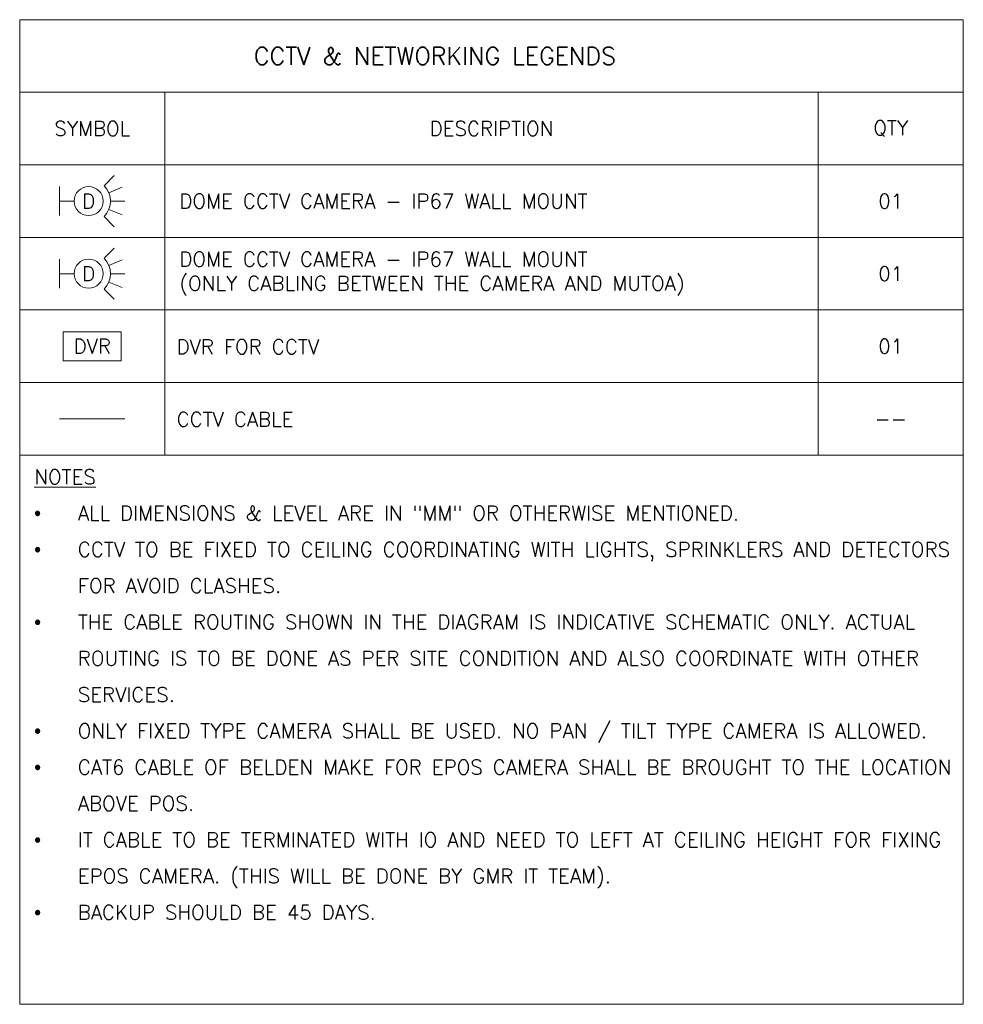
# Model space of a CAD drawing. Header units: millimetres. Extents: x -383850 to 49875, y -9088 to 6924.
# Tile 1 of 3: x 45000 to 49875, y -9088 to -4000. Entities that reach past the tile are written whole.
import ezdxf
from ezdxf.enums import TextEntityAlignment as Align

# ---------------------------------------------------------------- set-up
doc = ezdxf.new("R2010")
doc.units = ezdxf.units.MM
doc.header["$MEASUREMENT"] = 0
doc.linetypes.add('HIDDENX2', pattern=[0.75, 0.5, -0.25])
doc.layers.get('0').update_dxf_attribs({"lineweight": 5})
for name, color, linetype, lineweight, true_color in [('M-MEP-ELTV-CABLE', 7, 'HIDDENX2', 20, 0x007d00), ('M-MEP-ELTV-CAM', 5, 'Continuous', 20, 0x0000ff), ('M-MEP-ELTV-EQUIP', 6, 'Continuous', 20, 0xff00ff)]:
    doc.layers.add(name, color=color, linetype=linetype, lineweight=lineweight, true_color=true_color)
doc.layers.add('M-MEP-GEN', color=7, linetype='Continuous', lineweight=20)
doc.styles.get("Standard").update_dxf_attribs({"font": 'romans.shx'})

# ---------------------------------------------------------------- blocks, each defined once
blk = doc.blocks.new('DVR')
at = {"color": 0}
blk.add_lwpolyline([(-200, 0), (200, 0), (200, 200), (-200, 200)], close=True, dxfattribs=at)
blk.add_attdef('DVR', text='', height=100, dxfattribs=at).set_placement((0, 100), align=Align.MIDDLE_CENTER)
blk = doc.blocks.new('DOME-CCTV-WM')
at = {"color": 0}
for p, q in [((306.1, 106.1), (376.8, 176.8)), ((0, 100), (0, -100)), ((338.6, 57.4), (431, 95.7)), ((0, 0), (100, 0)), ((350, 0), (450, 0)), ((338.6, -57.4), (431, -95.7)), ((306.1, -106.1), (376.8, -176.8))]:
    blk.add_line(p, q, dxfattribs=at)
blk.add_circle((200, 0), 100, dxfattribs=at)
blk.add_arc((200, 0), 150, 315, 45, dxfattribs=at)
blk.add_attdef('D', text='', height=100, dxfattribs=at).set_placement((200, 0), align=Align.MIDDLE_CENTER)

msp = doc.modelspace()

# ---------------------------------------------------------------- linework, layer by layer
at = {"layer": 'M-MEP-ELTV-CABLE', "ltscale": 5, "elevation": 0}
msp.add_lwpolyline([(45206.3, -6062.6), (45543.7, -6062.4)], dxfattribs=at)
at = {"layer": 'M-MEP-GEN'}
for points in [[(45000, -4000), (49875, -4000), (49875, -4375), (45000, -4375)], [(45750, -4375), (45750, -4750), (45000, -4750), (45000, -4375)], [(45750, -4375), (49125, -4375), (49125, -4750), (45750, -4750)], [(49875, -4375), (49875, -4750), (49125, -4750), (49125, -4375)], [(45750, -4750), (45750, -5125), (45000, -5125), (45000, -4750)], [(45750, -4750), (49125, -4750), (49125, -5125), (45750, -5125)], [(49875, -4750), (49875, -5125), (49125, -5125), (49125, -4750)], [(45750, -5125), (45750, -5500), (45000, -5500), (45000, -5125)], [(45750, -5125), (49125, -5125), (49125, -5500), (45750, -5500)], [(49875, -5125), (49875, -5500), (49125, -5500), (49125, -5125)], [(45750, -5500), (45750, -5875), (45000, -5875), (45000, -5500)], [(45750, -5500), (49125, -5500), (49125, -5875), (45750, -5875)], [(49875, -5500), (49875, -5875), (49125, -5875), (49125, -5500)], [(45750, -5875), (45750, -6250), (45000, -6250), (45000, -5875)], [(45750, -5875), (49125, -5875), (49125, -6250), (45750, -6250)], [(49875, -5875), (49875, -6250), (49125, -6250), (49125, -5875)], [(49875, -6250), (49875, -9088.2), (45000, -9088.2), (45000, -6250)]]:
    msp.add_lwpolyline(points, close=True, dxfattribs=at)

# ---------------------------------------------------------------- block references
at = {"layer": 'M-MEP-ELTV-CAM', "lineweight": 0, "xscale": 0.75, "yscale": 0.75, "zscale": 0.75}
msp.add_blockref('DOME-CCTV-WM', (45206.2, -4937.5), dxfattribs=at).add_auto_attribs({'D': 'D'})
at = {"layer": 'M-MEP-ELTV-CAM', "color": 1, "lineweight": 0, "true_color": 0xff0000, "xscale": 0.75, "yscale": 0.75, "zscale": 0.75}
msp.add_blockref('DOME-CCTV-WM', (45206.2, -5312.5), dxfattribs=at).add_auto_attribs({'D': 'D'})
at = {"layer": 'M-MEP-ELTV-EQUIP', "lineweight": 0, "xscale": 0.75, "yscale": 0.75, "zscale": 0.75}
msp.add_blockref('DVR', (45375, -5762.5), dxfattribs=at).add_auto_attribs({'DVR': 'DVR'})

# ---------------------------------------------------------------- texts
at = {"layer": 'M-MEP-GEN'}
for s, width, insert, char_height, attachment_point in [('{\\Fromans|c0;CCTV & NETWORKING LEGENDS}', 2280.9, (47145.5, -4187.5), 90, 5), ('{\\Fromans|c0;SYMBOL}', 693.607, (45375, -4562.5), 75, 5), ('{\\Fromans|c0;DESCRIPTION}', 693.607, (47437.5, -4562.5), 75, 5), ('{\\Fromans|c0;QTY}', 197.179, (49500, -4562.5), 75, 5), ('{\\Fsimplex|c0;DOME CCTV CAMERA - IP67 WALL MOUNT}', 3277.665, (45825, -4937.5), 75, 4), ('01', 197.179, (49500, -4937.5), 75, 5), ('{\\Fsimplex|c0;DOME CCTV CAMERA - IP67 WALL MOUNT\\P(ONLY CABLING BETWEEN THE CAMERA AND MUTOA)}', 3277.665, (45825, -5312.5), 75, 4), ('01', 197.179, (49500, -5312.5), 75, 5)]:
    msp.add_mtext_dynamic_manual_height_columns(s, width=width, gutter_width=2493.6, heights=[0], dxfattribs=dict(at, insert=insert, char_height=char_height, attachment_point=attachment_point))
at = {"layer": 'M-MEP-GEN', "char_height": 75}
for s, insert, width, attachment_point in [('{\\Fromans|c0;DVR FOR CCTV}', (45810.5, -5690.2), 3344.172, 4), ('{\\Fsimplex|c0;01}', (49500, -5687.5), 237.428, 5), ('{\\Fromans|c0;CCTV CABLE}', (45810.5, -6065.2), 3344.172, 4), ('{\\Fsimplex|c0;--}', (49500, -6062.5), 237.428, 5), ('\\pxi-3,l3,sm1.5,t3;{\\LNOTES\\P{\\fSymbol|b0|i0|c2|p18;\\l·^I}}ALL DIMENSIONS & LEVEL ARE IN "MM" OR OTHERWISE MENTIONED.\\P{\\fSymbol|b0|i0|c2|p18;·^I}CCTV TO BE FIXED TO CEILING COORDINATING WITH LIGHTS, SPRINKLERS AND DETECTORS FOR AVOID CLASHES.\\P{\\fSymbol|b0|i0|c2|p18;·^I}THE CABLE ROUTING SHOWN IN THE DIAGRAM IS INDICATIVE SCHEMATIC ONLY. ACTUAL ROUTING IS TO BE DONE AS PER SITE CONDITION AND ALSO COORDINATE WITH OTHER SERVICES.\\P{\\fSymbol|b0|i0|c2|p18;·^I}ONLY FIXED TYPE CAMERA SHALL BE USED. NO PAN / TILT TYPE CAMERA IS ALLOWED.\\P{\\fSymbol|b0|i0|c2|p18;·^I}CAT6 CABLE OF BELDEN MAKE FOR EPOS CAMERA SHALL BE BROUGHT TO THE LOCATION ABOVE POS.\\P{\\fSymbol|b0|i0|c2|p18;·^I}IT CABLE TO BE TERMINATED WITH IO AND NEED TO LEFT AT CEILING HEIGHT FOR FIXING EPOS CAMERA. (THIS WILL BE DONE BY GMR IT TEAM).\\P{\\fSymbol|b0|i0|c2|p18;·^I}BACKUP SHOULD BE 45 DAYS.', (45075, -6325), 4800, 1)]:
    msp.add_mtext(s, dxfattribs=dict(at, insert=insert, width=width, attachment_point=attachment_point))

doc.saveas('drawing.dxf')
